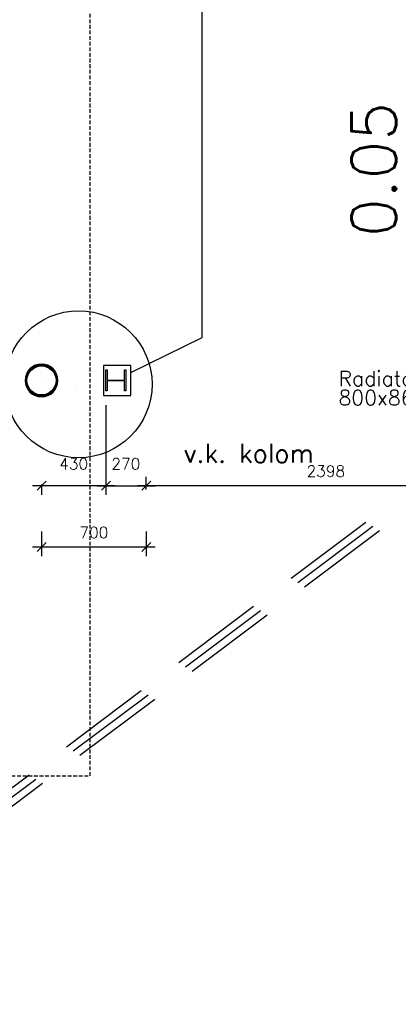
# Model space of a CAD drawing. Extents: x -29284 to 2055880, y -64816 to 121103.
# Tile 49 of 123: x 36184 to 38712, y 38482 to 45055. Entities that reach past the tile are written whole.
import ezdxf
from ezdxf.enums import TextEntityAlignment as Align

# ---------------------------------------------------------------- set-up
doc = ezdxf.new("R2010")
doc.units = 0
doc.header["$LTSCALE"] = 50
doc.header["$MEASUREMENT"] = 0
doc.header["$PDMODE"] = 3
doc.header["$PDSIZE"] = 0.1
doc.linetypes.add('DASHED', pattern=[0.75, 0.5, -0.25])
doc.linetypes.add('HIDDENX2', pattern=[0.75, 0.5, -0.25])
doc.layers.get('0').update_dxf_attribs({"linetype": 'CONTINUOUS'})
doc.layers.get('DEFPOINTS').update_dxf_attribs({"linetype": 'CONTINUOUS'})
for name, color, linetype in [('00', 7, 'CONTINUOUS'), ('_BESTAAND_ONGEIJZIGD', 8, 'CONTINUOUS'), ('_DETAILNUMMERS', 4, 'CONTINUOUS'), ('_DETAILNUMMERSTEKST', 4, 'CONTINUOUS'), ('A--A28--_F-2--', 7, 'CONTINUOUS'), ('A--L21--', 3, 'CONTINUOUS'), ('A--L28--', 7, 'CONTINUOUS'), ('A--L28--_F-2--', 7, 'CONTINUOUS'), ('A--L35A2_PLAFONDS', 1, 'HIDDENX2'), ('A--M$1A-_F123-', 1, 'CONTINUOUS'), ('A--T$1A-25_TEKST', 2, 'CONTINUOUS'), ('A--T$1A-_F123-_RN', 4, 'CONTINUOUS'), ('A--T01A-25_TEKST', 2, 'CONTINUOUS'), ('TEKST_KOZIJNMERK', 2, 'CONTINUOUS'), ('X--LR---_CP', 7, 'CONTINUOUS')]:
    doc.layers.add(name, color=color, linetype=linetype)
doc.styles.add('ALFA-0_25', font='ROMANS')
doc.styles.add('B-01', font='SIMPLEX.SHX', dxfattribs={"width": 0.8, "height": 4.5})
doc.styles.add('HIEMSTRA', font='romans.shx')
doc.dimstyles.new('STANDARD$0', dxfattribs={"dimscale": 30, "dimtxt": 2.5, "dimasz": 2, "dimexe": 2, "dimexo": 0, "dimgap": 2, "dimtad": 1, "dimdec": 0, "dimzin": 0, "dimdsep": 46, "dimtxsty": 'ALFA-0_25', "dimblk1": 'OBLIQUE', "dimblk2": 'OBLIQUE', "dimsah": 1, "dimcen": -3, "dimdle": 2, "dimclrd": 1, "dimclre": 1, "dimclrt": 2, "dimadec": 0, "dimazin": 0, "dimtfac": 0.666667, "dimtofl": 0, "dimtmove": 2, "dimatfit": 3, "dimldrblk": 'OBLIQUE', "dimfxl": 1, "dimtvp": 0.833333, "dimtolj": 1, "dimtzin": 0, "dimarcsym": 0})

# ---------------------------------------------------------------- blocks, each defined once
blk = doc.blocks.new('Q020657-')
at = {"layer": 'A--A28--_F-2--', "color": 3, "linetype": 'Continuous'}
for points in [[(-89.7, 37.1), (-101.2, 41.9), (-68.6, 68.6), (-77.5, 77.5)], [(-68.6, 68.6), (-77.5, 77.5), (-37.1, 89.7), (-41.9, 101.2)], [(-37.1, 89.7), (-41.9, 101.2), (0, 97.1), (0, 109.5)], [(0, 97.1), (0, 109.5), (37.1, 89.7), (41.9, 101.2)], [(37.1, 89.7), (41.9, 101.2), (68.6, 68.6), (77.5, 77.5)], [(68.6, 68.6), (77.5, 77.5), (89.7, 37.1), (101.2, 41.9)], [(-97.1, 0), (-109.5, 0), (-89.7, 37.1), (-101.2, 41.9)], [(-89.7, -37.1), (-101.2, -41.9), (-97.1, 0), (-109.5, 0)], [(89.7, 37.1), (101.2, 41.9), (97.1, 0), (109.5, 0)], [(97.1, 0), (109.5, 0), (89.7, -37.1), (101.2, -41.9)], [(-68.6, -68.6), (-77.5, -77.5), (-89.7, -37.1), (-101.2, -41.9)], [(89.7, -37.1), (101.2, -41.9), (68.6, -68.6), (77.5, -77.5)], [(-37.1, -89.7), (-41.9, -101.2), (-68.6, -68.6), (-77.5, -77.5)], [(0, -97.1), (0, -109.5), (-37.1, -89.7), (-41.9, -101.2)], [(37.1, -89.7), (41.9, -101.2), (0, -97.1), (0, -109.5)], [(68.6, -68.6), (77.5, -77.5), (37.1, -89.7), (41.9, -101.2)]]:
    blk.add_solid(points, dxfattribs=at)
at = {"layer": 'A--L28--_F-2--', "color": 3, "linetype": 'Continuous'}
blk.add_lwpolyline([(0, 109.5, 1), (0, -109.5, 1), (0, 109.5), (0, 97.1, -1), (0, -97.1, -1), (0, 97.1)], format="xyb", close=True, dxfattribs=at)
at = {"layer": 'X--LR---_CP', "color": 4, "linetype": 'Continuous'}
blk.add_point((0, 0), dxfattribs=at)
blk = doc.blocks.new('_OBLIQUE')
at = {"color": 0, "linetype": 'ByBlock'}
blk.add_line((-0.5, -0.5), (0.5, 0.5), dxfattribs=at)
blk = doc.blocks.new('*D202')
at = {"layer": 'A--M$1A-_F123-', "color": 1, "lineweight": -2, "transparency": 16777216}
for p, q in [((36759.5, 42480.8), (36759.5, 41883.4)), ((37029.5, 41917.6), (37029.5, 42003.4)), ((36699.5, 41943.4), (37089.5, 41943.4))]:
    blk.add_line(p, q, dxfattribs=at)
at = {"layer": 'DEFPOINTS', "color": 0, "transparency": 16777216}
for p in [(36759.5, 42480.8), (37029.5, 41943.4), (37029.5, 41917.6)]:
    blk.add_point(p, dxfattribs=at)
at = {"layer": 'A--M$1A-_F123-', "color": 1, "lineweight": -2, "transparency": 16777216, "xscale": 60, "yscale": 60, "zscale": 60, "rotation": 180}
blk.add_blockref('_OBLIQUE', (36759.5, 41943.4), dxfattribs=at)
at = {"layer": 'A--M$1A-_F123-', "color": 1, "lineweight": -2, "transparency": 16777216, "xscale": 60, "yscale": 60, "zscale": 60}
blk.add_blockref('_OBLIQUE', (37029.5, 41943.4), dxfattribs=at)
at = {"layer": 'A--M$1A-_F123-', "color": 2, "transparency": 16777216, "insert": (36892.6, 42089.9), "char_height": 75, "attachment_point": 5, "style": 'ALFA-0_25'}
blk.add_mtext('\\A1;270', dxfattribs=at)
blk = doc.blocks.new('*D203')
at = {"layer": 'A--M$1A-_F123-', "color": 1, "lineweight": -2, "transparency": 16777216}
for p, q in [((36329.5, 41639), (36329.5, 41474)), ((37029.5, 41639), (37029.5, 41474)), ((37089.5, 41534), (36269.5, 41534))]:
    blk.add_line(p, q, dxfattribs=at)
at = {"layer": 'DEFPOINTS', "color": 0, "transparency": 16777216}
for p in [(36329.5, 41639), (37029.5, 41639), (36329.5, 41534)]:
    blk.add_point(p, dxfattribs=at)
at = {"layer": 'A--M$1A-_F123-', "color": 1, "lineweight": -2, "transparency": 16777216, "xscale": 60, "yscale": 60, "zscale": 60, "rotation": 180}
blk.add_blockref('_OBLIQUE', (36329.5, 41534), dxfattribs=at)
at = {"layer": 'A--M$1A-_F123-', "color": 1, "lineweight": -2, "transparency": 16777216, "xscale": 60, "yscale": 60, "zscale": 60}
blk.add_blockref('_OBLIQUE', (37029.5, 41534), dxfattribs=at)
at = {"layer": 'A--M$1A-_F123-', "color": 2, "transparency": 16777216, "insert": (36679.5, 41631.5), "char_height": 75, "attachment_point": 5, "style": 'ALFA-0_25'}
blk.add_mtext('\\A1;700', dxfattribs=at)
blk = doc.blocks.new('*D299')
at = {"layer": 'A--M$1A-_F123-', "color": 1, "lineweight": -2, "transparency": 16777216}
for p, q in [((36819.5, 41943.4), (36269.5, 41943.4)), ((36329.5, 41952.3), (36329.5, 41883.4)), ((36759.5, 41952.3), (36759.5, 41883.4))]:
    blk.add_line(p, q, dxfattribs=at)
at = {"layer": 'DEFPOINTS', "color": 0, "transparency": 16777216}
for p in [(36329.5, 41952.3), (36329.5, 41943.4), (36759.5, 41952.3)]:
    blk.add_point(p, dxfattribs=at)
at = {"layer": 'A--M$1A-_F123-', "color": 1, "lineweight": -2, "transparency": 16777216, "xscale": 60, "yscale": 60, "zscale": 60, "rotation": 180}
blk.add_blockref('_OBLIQUE', (36329.5, 41943.4), dxfattribs=at)
at = {"layer": 'A--M$1A-_F123-', "color": 1, "lineweight": -2, "transparency": 16777216, "xscale": 60, "yscale": 60, "zscale": 60}
blk.add_blockref('_OBLIQUE', (36759.5, 41943.4), dxfattribs=at)
at = {"layer": 'A--M$1A-_F123-', "color": 2, "transparency": 16777216, "insert": (36544.5, 42089.9), "char_height": 75, "attachment_point": 5, "style": 'ALFA-0_25'}
blk.add_mtext('\\A1;430', dxfattribs=at)
blk = doc.blocks.new('*D508')
at = {"layer": 'A--M$1A-_F123-', "color": 1, "linetype": 'Continuous', "lineweight": -2, "transparency": 16777216}
for p, q in [((37029.5, 41943.4), (37029.5, 42003.4)), ((39427, 41943.4), (39427, 42003.4)), ((39487, 41943.4), (36969.5, 41943.4))]:
    blk.add_line(p, q, dxfattribs=at)
at = {"layer": 'DEFPOINTS', "color": 0, "linetype": 'Continuous', "transparency": 16777216}
for p in [(37029.5, 41943.4), (37029.5, 41943.4), (39427, 41943.4)]:
    blk.add_point(p, dxfattribs=at)
at = {"layer": 'A--M$1A-_F123-', "color": 1, "linetype": 'Continuous', "lineweight": -2, "transparency": 16777216, "xscale": 60, "yscale": 60, "zscale": 60, "rotation": 180}
blk.add_blockref('_OBLIQUE', (37029.5, 41943.4), dxfattribs=at)
at = {"layer": 'A--M$1A-_F123-', "color": 1, "linetype": 'Continuous', "lineweight": -2, "transparency": 16777216, "xscale": 60, "yscale": 60, "zscale": 60}
blk.add_blockref('_OBLIQUE', (39427, 41943.4), dxfattribs=at)
at = {"layer": 'A--M$1A-_F123-', "color": 2, "linetype": 'Continuous', "transparency": 16777216, "insert": (38228.3, 42040.9), "char_height": 75, "attachment_point": 5, "style": 'ALFA-0_25'}
blk.add_mtext('\\A1;2398', dxfattribs=at)
blk = doc.blocks.new('DETAILNR')
at = {"layer": '_DETAILNUMMERS'}
blk.add_circle((32.9, -23.2), 490.7, dxfattribs=at)
at = {"layer": 'X--LR---_CP'}
blk.add_point((0, 0), dxfattribs=at)
at = {"layer": '_DETAILNUMMERSTEKST', "style": 'ALFA-0_25'}
blk.add_attdef('DETAILNR', text='', height=200, rotation=90, dxfattribs=at).set_placement((-618.4, 223.8), align=Align.RIGHT)

msp = doc.modelspace()

# ---------------------------------------------------------------- linework, layer by layer
at = {"layer": '_BESTAAND_ONGEIJZIGD', "linetype": 'Continuous'}
msp.add_lwpolyline([(36759.5, 42576.9), (36759.5, 42716.9), (36768, 42716.9), (36768, 42649.6), (36884, 42649.6), (36884, 42716.9), (36892.5, 42716.9), (36892.5, 42576.9), (36884, 42576.9), (36884, 42644.1), (36768, 42644.1), (36768, 42576.9)], close=True, dxfattribs=at)
msp.add_lwpolyline([(36759.5, 42576.9), (36759.5, 42716.9), (36768, 42716.9), (36768, 42649.6), (36884, 42649.6), (36884, 42716.9), (36892.5, 42716.9), (36892.5, 42576.9), (36884, 42576.9), (36884, 42644.1), (36768, 42644.1), (36768, 42576.9)], close=True, dxfattribs=at)
at = {"layer": '_DETAILNUMMERS', "color": 6, "linetype": 'DASHED', "ltscale": 25}
for points in [[(4649.3, 22712.3), (5312.5, 26119.7), (20369.1, 23186.6), (22829.3, 35263.7), (31324.5, 33533.7), (31995.5, 36827.6), (38701.7, 41855.5)], [(4698.4, 22702.7), (5352, 26060.6), (20408.2, 23127.7), (22868.3, 35204.8), (31363.6, 33474.8), (32040.7, 36799), (38731.7, 41815.5)], [(4747.5, 22693.2), (5391.4, 26001.6), (20447.2, 23068.7), (22907.3, 35145.8), (31402.6, 33415.8), (32085.9, 36770.4), (38761.7, 41775.5)]]:
    msp.add_lwpolyline(points, dxfattribs=at)
at = {"layer": 'A--L21--', "linetype": 'Continuous'}
msp.add_lwpolyline([(36927, 42746.9), (36744.5, 42746.9), (36744.5, 42546.9), (36927, 42546.9)], close=True, dxfattribs=at)
msp.add_lwpolyline([(36927, 42746.9), (36744.5, 42746.9), (36744.5, 42546.9), (36927, 42546.9)], close=True, dxfattribs=at)
at = {"layer": 'A--L35A2_PLAFONDS'}
msp.add_lwpolyline([(35586.8, 72808), (30995.3, 50267.6), (32170.2, 50267.6, -0.150834), (33241.7, 40007.3), (36654.5, 40007.3), (36654.5, 57571.9, -0.343583), (38654.6, 60311.8), (38654.9, 65437.6), (36637.5, 65007.7), (36637.5, 72593.9)], format="xyb", close=True, dxfattribs=at)
at = {"layer": 'TEKST_KOZIJNMERK'}
for p, q in [((37403.2, 42932.8), (37403.2, 55860.2)), ((36927, 42699.2), (37403.2, 42932.8))]:
    msp.add_line(p, q, dxfattribs=at)

# ---------------------------------------------------------------- block references
at = {"layer": '00'}
ref = msp.add_blockref('DETAILNR', (36553.8, 42588), dxfattribs=dict(at, rotation=90))
ref.add_attrib('DETAILNR', 'ih03', dxfattribs={"layer": '_DETAILNUMMERSTEKST', "height": 200, "rotation": 90, "style": 'ALFA-0_25'}).set_placement((36089.3, 42251.4), align=Align.RIGHT)
at = {"layer": 'A--L28--', "linetype": 'Continuous'}
msp.add_blockref('Q020657-', (36329.5, 42646.9), dxfattribs=at)
msp.add_blockref('Q020657-', (36329.5, 42646.9), dxfattribs=at)

# ---------------------------------------------------------------- texts
at = {"layer": 'A--T$1A-25_TEKST', "style": 'B-01'}
for s, p in [('Radiatornis ', (38312.9, 42609.6)), ('800x860x100 mm.', (38312.9, 42481.1))]:
    msp.add_text(s, height=100, dxfattribs=at).set_placement(p)
at = {"layer": 'A--T$1A-_F123-_RN', "style": 'ALFA-0_25'}
msp.add_text('0.05', height=300, rotation=90, dxfattribs=at).set_placement((38699, 43604.6))
at = {"layer": 'A--T01A-25_TEKST', "style": 'HIEMSTRA'}
msp.add_text('v.k. kolom', height=125, dxfattribs=at).set_placement((37278.6, 42098.2))

# ---------------------------------------------------------------- dimensions: what is measured, and where the dimension line sits
at = {"layer": 'A--M$1A-_F123-'}
for base, p1, p2, picture, middle in [((37029.5, 41943.4), (36759.5, 42480.8), (37029.5, 41917.6), '*D202', (36892.6, 42089.9)), ((36329.5, 41943.4), (36759.5, 41952.3), (36329.5, 41952.3), '*D299', (36544.5, 42089.9))]:
    dim = msp.add_linear_dim(base=base, p1=p1, p2=p2, dimstyle='STANDARD$0', dxfattribs=at)
    dim.commit()
    dim.dimension.update_dxf_attribs({"geometry": picture, "text_midpoint": middle, "dimtype": 160})
at = {"layer": 'A--M$1A-_F123-', "linetype": 'Continuous'}
dim = msp.add_linear_dim(base=(37029.457, 41943.4463), p1=(39427.0465, 41943.4463), p2=(37029.457, 41943.4463), dimstyle='STANDARD$0', dxfattribs=at)
dim.commit()
dim.dimension.update_dxf_attribs({"geometry": '*D508', "text_midpoint": (38228.2517, 42040.9463)})
at = {"layer": 'A--M$1A-_F123-'}
dim = msp.add_linear_dim(base=(36329.5, 41534), p1=(37029.5, 41639), p2=(36329.5, 41639), dimstyle='STANDARD$0', dxfattribs=at)
dim.commit()
dim.dimension.update_dxf_attribs({"geometry": '*D203', "text_midpoint": (36679.5, 41631.5)})

doc.saveas('drawing.dxf')
